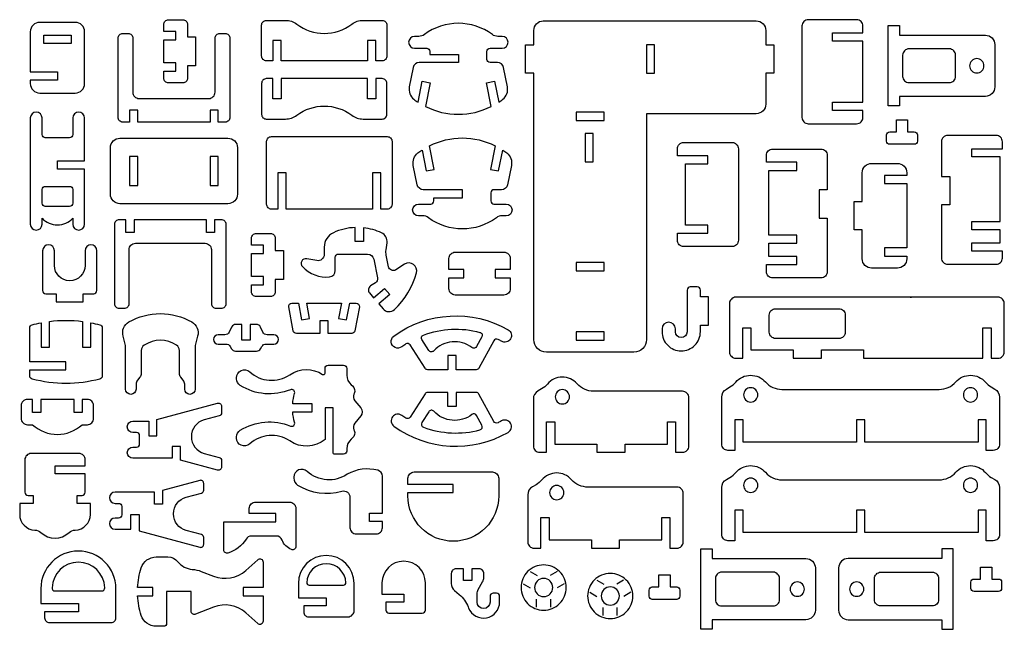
# Model space of a CAD drawing. Extents: x 414 to 1139, y -590 to 317.
# Tile 1 of 2: x 415 to 1137, y -590 to -143. Entities that reach past the tile are written whole.
import ezdxf

# ---------------------------------------------------------------- set-up
doc = ezdxf.new("R2010")
doc.units = 0
doc.header["$MEASUREMENT"] = 0
doc.layers.add('KONTUR', color=20, linetype='CONTINUOUS')

msp = doc.modelspace()

# ---------------------------------------------------------------- linework, layer by layer
at = {"layer": 'KONTUR'}
for points in [[(529.51, -174.69), (520.83, -174.69), (520.83, -157.77), (529.51, -157.77), (529.51, -151.77), (520.83, -151.77), (520.83, -146.58, -0.414214), (524.29, -143.12), (534.72, -143.12, -0.414214), (538.18, -146.58), (538.18, -155.54), (544.18, -155.54), (544.18, -176.91), (538.18, -176.91), (538.18, -185.87, -0.414214), (534.72, -189.33), (524.29, -189.33, -0.414214), (520.83, -185.87), (520.83, -180.69), (529.51, -180.69)], [(596.01, -143.52), (610.05, -143.52, -0.16263), (618.37, -146.3, 0.334097), (658.72, -146.3, -0.16263), (667.04, -143.52), (681.08, -143.52, -0.414214), (684.54, -146.98), (684.54, -169.69, -0.414214), (681.08, -173.15), (676.28, -173.15), (676.28, -158.33), (670.28, -158.33), (670.28, -173.15), (606.8, -173.15), (606.8, -158.33), (600.8, -158.33), (600.8, -173.15), (596.01, -173.15, -0.414214), (592.54, -169.69), (592.54, -146.98, -0.414214)], [(874.91, -377.67, -0.414214), (865.68, -386.9), (801.5, -386.9, -0.414214), (792.27, -377.67), (792.27, -182.32), (786.27, -182.32), (786.27, -161.58), (792.27, -161.58), (792.27, -150.85, -0.414214), (799.19, -143.93), (955.51, -143.93, -0.414214), (962.44, -150.85), (962.44, -161.58), (968.44, -161.58), (968.44, -182.32), (962.44, -182.32), (962.44, -205.05, -0.414214), (955.51, -211.98), (874.91, -211.98)], [(1027.68, -203.62), (1033.68, -203.62), (1033.68, -158.75), (1027.68, -158.75), (1011.33, -158.75), (1011.33, -152.75), (1033.68, -152.75), (1033.68, -147.65, 0.414214), (1029.07, -143.04), (993.59, -143.04, 0.414214), (988.98, -147.65), (988.98, -214.72, 0.414214), (993.59, -219.33), (1029.07, -219.33, 0.414214), (1033.68, -214.72), (1033.68, -209.62), (1011.33, -209.62), (1011.33, -203.62)], [(429.8, -196.8), (455.77, -196.8, 0.414214), (462.69, -189.88), (462.69, -151.91, 0.414214), (455.77, -144.99), (429.8, -144.99, 0.414214), (422.87, -151.91), (422.87, -181.35), (442.78, -181.35), (442.78, -187.35), (422.87, -187.35), (422.87, -189.88, 0.414214)], [(761.02, -206.69), (757.53, -189.39), (763.41, -188.2), (766.5, -203.51, 0.016944), (769.46, -201.4, 0.286808), (772.9, -192.24), (770.06, -178.16, 0.357001), (765.54, -174.46), (760.12, -174.46, -0.414214), (757.81, -172.15), (757.81, -166.22, -0.414214), (760.12, -163.91), (769.08, -163.91, 1), (769.08, -155.31), (765.96, -155.31, -0.161246), (761.83, -153.94, 0.331101), (711.97, -153.94, -0.161246), (707.84, -155.31), (704.72, -155.31, 1), (704.72, -163.91), (713.68, -163.91, -0.414214), (715.99, -166.22), (715.99, -168.46), (736.9, -168.46), (736.9, -174.46), (708.26, -174.46, 0.357001), (703.74, -178.16), (700.9, -192.24, 0.286808), (704.34, -201.4, 0.016944), (707.3, -203.51), (710.39, -188.2), (716.27, -189.39), (712.77, -206.69, 0.237707)], [(1123.56, -199.25), (1060.45, -199.25), (1060.45, -206.3), (1052.19, -206.3), (1052.19, -147.33), (1060.45, -147.33), (1060.45, -154.38), (1123.56, -154.38, -0.414214), (1130.48, -161.31), (1130.48, -192.33, -0.414214)], [(490.75, -218.15, -0.414214), (487.29, -214.69), (487.29, -156.63, -0.414214), (490.75, -153.17), (494.6, -153.17, -0.414214), (498.06, -156.63), (498.06, -196.19, 0.414214), (502.68, -200.8), (553.84, -200.8, 0.414214), (558.45, -196.19), (558.45, -156.63, -0.414214), (561.91, -153.17), (565.76, -153.17, -0.414214), (569.22, -156.63), (569.22, -214.69, -0.414214), (565.76, -218.15), (560.78, -218.15), (560.78, -209.48), (554.78, -209.48), (554.78, -218.15), (501.73, -218.15), (501.73, -209.48), (495.73, -209.48), (495.73, -218.15)], [(1101.66, -184.59), (1101.66, -169.04, 0.414214), (1097.04, -164.43), (1067.46, -164.43, 0.414214), (1062.85, -169.04), (1062.85, -184.59, 0.414214), (1067.46, -189.2), (1097.04, -189.2, 0.414214)], [(1117.24, -171.58, 0.414214), (1112, -176.82, 0.414214), (1117.24, -182.05, 0.414214), (1122.48, -176.82, 0.414214)], [(596.01, -215.9), (610.05, -215.9, 0.16263), (618.37, -213.12, -0.334097), (658.72, -213.12, 0.16263), (667.04, -215.9), (681.08, -215.9, 0.414214), (684.54, -212.44), (684.54, -189.74, 0.414214), (681.08, -186.27), (676.28, -186.27), (676.28, -201.09), (670.28, -201.09), (670.28, -186.27), (606.8, -186.27), (606.8, -201.09), (600.8, -201.09), (600.8, -186.27), (596.01, -186.27, 0.414214), (592.54, -189.74), (592.54, -212.44, 0.414214)], [(454.05, -215.1), (454.05, -227.3, -0.414214), (451.74, -229.6), (433.83, -229.6, -0.414214), (431.52, -227.3), (431.52, -215.1, 1), (422.87, -215.1), (422.87, -292.99, 1), (431.52, -292.99), (431.52, -288.67, 0.435619), (454.05, -288.67), (454.05, -292.99, 1), (462.69, -292.99), (462.69, -252.65), (442.78, -252.65), (442.78, -246.65), (462.69, -246.65), (462.69, -215.1, 1)], [(1053.43, -225.22), (1058.25, -225.22), (1058.25, -216.43), (1066.51, -216.43), (1066.51, -225.22), (1071.33, -225.22, -0.414214), (1073.64, -227.53), (1073.64, -232.1, -0.414214), (1071.33, -234.41), (1053.43, -234.41, -0.414214), (1051.12, -232.1), (1051.12, -227.53, -0.414214)], [(481.68, -236.83, -0.414214), (488.61, -229.91), (567.9, -229.91, -0.414214), (574.83, -236.83), (574.83, -271.04, -0.414214), (567.9, -277.97), (488.61, -277.97, -0.414214), (481.68, -271.04)], [(604.51, -255.34), (604.51, -281.93), (599.72, -281.93, -0.414214), (596.26, -278.47), (596.26, -232.21, -0.414214), (599.72, -228.75), (684.79, -228.75, -0.414214), (688.25, -232.21), (688.25, -278.47, -0.414214), (684.79, -281.93), (680, -281.93), (680, -255.34), (674, -255.34), (674, -281.93), (610.51, -281.93), (610.51, -255.34)], [(763.96, -235.49), (760.47, -252.79), (766.35, -253.98), (769.44, -238.67, -0.016944), (772.4, -240.78, -0.286808), (775.84, -249.94), (773, -264.02, -0.357001), (768.47, -267.72), (763.05, -267.72, 0.414214), (760.75, -270.03), (760.75, -275.96, 0.414214), (763.05, -278.27), (772.02, -278.27, -1), (772.02, -286.87), (768.9, -286.87, 0.161246), (764.77, -288.24, -0.331101), (714.91, -288.24, 0.161246), (710.78, -286.87), (707.66, -286.87, -1), (707.66, -278.27), (716.62, -278.27, 0.414214), (718.93, -275.96), (718.93, -273.72), (739.84, -273.72), (739.84, -267.72), (711.2, -267.72, -0.357001), (706.67, -264.02), (703.83, -249.94, -0.286808), (707.27, -240.78, -0.016944), (710.23, -238.67), (713.32, -253.98), (719.2, -252.79), (715.71, -235.49, -0.237707)], [(1113.71, -297.05), (1113.71, -291.05), (1134.36, -291.05), (1134.36, -243.64), (1124.07, -243.64), (1113.71, -243.64), (1113.71, -237.64), (1136.07, -237.64), (1136.07, -232.54, 0.414214), (1131.45, -227.93), (1095.98, -227.93, 0.414214), (1091.36, -232.54), (1091.36, -257.97), (1097.36, -257.97), (1097.36, -278.71), (1091.36, -278.71), (1091.36, -317.81, 0.414214), (1095.98, -322.42), (1131.45, -322.42, 0.414214), (1136.07, -317.81), (1136.07, -312.71), (1113.71, -312.71), (1113.71, -306.71), (1124.07, -306.71), (1134.36, -306.71), (1134.36, -297.05)], [(909.66, -293.68), (903.66, -293.68), (903.66, -248.82), (909.66, -248.82), (920.01, -248.82), (920.01, -242.82), (897.66, -242.82), (897.66, -237.72, -0.414214), (902.28, -233.1), (937.75, -233.1, -0.414214), (942.37, -237.72), (942.37, -304.78, -0.414214), (937.75, -309.4), (902.28, -309.4, -0.414214), (897.66, -304.78), (897.66, -299.68), (920.01, -299.68), (920.01, -293.68)], [(985.25, -307), (985.25, -301), (964.6, -301), (964.6, -253.59), (974.9, -253.59), (985.25, -253.59), (985.25, -247.59), (962.9, -247.59), (962.9, -242.49, -0.414214), (967.51, -237.88), (1002.99, -237.88, -0.414214), (1007.6, -242.49), (1007.6, -267.92), (1001.6, -267.92), (1001.6, -288.65), (1007.6, -288.65), (1007.6, -327.76, -0.414214), (1002.99, -332.37), (967.51, -332.37, -0.414214), (962.9, -327.76), (962.9, -322.66), (985.25, -322.66), (985.25, -316.66), (974.9, -316.66), (964.6, -316.66), (964.6, -307)], [(1033.18, -255.34, -0.414214), (1040.1, -248.42), (1058.96, -248.42, -0.414214), (1065.88, -255.34), (1065.88, -257.21), (1049.53, -257.21), (1049.53, -263.21), (1065.88, -263.21), (1065.88, -310.46), (1049.53, -310.46), (1049.53, -316.46), (1065.88, -316.46), (1065.88, -318.33, -0.414214), (1058.96, -325.26), (1040.1, -325.26, -0.414214), (1033.18, -318.33), (1033.18, -297.21), (1027.18, -297.21), (1027.18, -276.47), (1033.18, -276.47)], [(433.83, -279.91, -0.414214), (431.52, -277.61), (431.52, -267.55, -0.414214), (433.83, -265.24), (451.74, -265.24, -0.414214), (454.05, -267.55), (454.05, -277.61, -0.414214), (451.74, -279.91)], [(488.04, -289.69, 0.414214), (484.57, -293.15), (484.57, -351.21, 0.414214), (488.04, -354.68), (491.89, -354.68, 0.414214), (495.35, -351.21), (495.35, -311.66, -0.414214), (499.96, -307.04), (551.12, -307.04, -0.414214), (555.74, -311.66), (555.74, -351.21, 0.414214), (559.2, -354.68), (563.05, -354.68, 0.414214), (566.51, -351.21), (566.51, -293.15, 0.414214), (563.05, -289.69), (558.07, -289.69), (558.07, -299.05), (552.07, -299.05), (552.07, -289.69), (499.02, -289.69), (499.02, -299.05), (493.02, -299.05), (493.02, -289.69)], [(684.56, -306.57, 0.327736), (680.63, -299.38, 0.082502), (667.3, -295.66), (667.3, -305.78), (661.3, -305.78), (661.3, -295.44, 0.098873), (645.21, -299.25, 0.293434), (638.48, -309.74), (638.48, -315.19, -0.470319), (633, -319.72), (625.66, -318.33, 0.725517), (622.48, -324.09, 0.232505), (642.47, -331.66, 0.386628), (646.64, -327.06), (646.64, -317.24, -0.414214), (648.95, -314.93), (670.31, -314.93, -0.356602), (674.83, -318.62), (677.63, -332.39, -0.310333), (676.1, -336), (672.51, -338.29, 0.45464), (671.73, -343.45), (674.69, -346.93), (682.74, -340.1), (686.62, -344.67), (678.57, -351.51), (681.63, -355.11, 0.429009), (689.98, -355.58, 0.137809), (706.18, -328.74, 0.686905), (697.51, -322.34), (690.99, -326.5, -0.526329), (685.74, -324.27), (683.99, -315.67, -0.083534), (683.86, -311.85)], [(593.85, -331.41), (585.18, -331.41), (585.18, -314.49), (593.85, -314.49), (593.85, -308.49), (585.18, -308.49), (585.18, -303.31, -0.414214), (588.64, -299.84), (599.07, -299.84, -0.414214), (602.53, -303.31), (602.53, -312.26), (608.53, -312.26), (608.53, -333.64), (602.53, -333.64), (602.53, -342.6, -0.414214), (599.07, -346.06), (588.64, -346.06, -0.414214), (585.18, -342.6), (585.18, -337.41), (593.85, -337.41)], [(440.54, -323.21), (440.54, -312.46, 1), (431.89, -312.46), (431.89, -341.7, 0.414214), (434.2, -344.01), (441.85, -344.01), (441.85, -350.01), (461.76, -350.01), (461.76, -344.01), (469.4, -344.01, 0.414214), (471.71, -341.7), (471.71, -312.46, 1), (463.07, -312.46), (463.07, -323.21, -1)], [(770.34, -344.94), (734.56, -344.94, -0.414214), (729.95, -340.32), (729.95, -332.24), (740.96, -332.24), (740.96, -326.24), (729.95, -326.24), (729.95, -318.15, -0.414214), (734.56, -313.54), (770.34, -313.54, -0.414214), (774.95, -318.15), (774.95, -326.24), (763.94, -326.24), (763.94, -332.24), (774.95, -332.24), (774.95, -340.32, -0.414214)], [(896.1, -369.78, 1), (886.34, -369.78), (886.34, -371.88, 0.414214), (900.41, -385.94, 0.414214), (914.48, -371.88), (914.48, -366.99), (920.48, -366.99), (920.48, -346.25), (914.48, -346.25), (914.48, -341.36, 0.414214), (912.17, -339.05), (907.03, -339.05, 0.414214), (904.72, -341.36), (904.72, -371.88, -1), (896.1, -371.88)], [(982.51, -385.26), (982.51, -391.26), (1003.24, -391.26), (1003.24, -385.26), (1034.2, -385.26), (1034.2, -391.26), (1092.44, -391.26), (1121.72, -391.26), (1121.72, -368.9), (1127.72, -368.9), (1127.72, -391.26), (1132.82, -391.26, 0.414214), (1137.44, -386.64), (1137.44, -351.17, 0.414214), (1132.82, -346.55), (940.45, -346.55, 0.414214), (935.84, -351.17), (935.84, -386.64, 0.414214), (940.45, -391.26), (945.55, -391.26), (945.55, -368.9), (951.55, -368.9), (951.55, -385.26)], [(660.99, -371.19, -0.361445), (658.72, -373.08), (641.38, -373.08), (641.38, -363.94), (635.38, -363.94), (635.38, -373.08), (618.04, -373.08, -0.361445), (615.77, -371.19), (612.5, -353.6, -0.469028), (614.77, -350.87), (619.54, -350.87), (621.84, -363.25), (627.74, -362.16), (625.64, -350.87), (651.12, -350.87), (649.02, -362.16), (654.92, -363.25), (657.22, -350.87), (661.99, -350.87, -0.469028), (664.26, -353.6)], [(495.24, -364.71, -0.267035), (541.32, -364.71, -0.33993), (545.63, -375.1), (543.81, -381.89), (543.81, -413.94, -1), (536.12, -413.94), (536.12, -410.35, 0.173888), (535.06, -407.42), (533.29, -405.27, -0.173888), (532.24, -402.34), (532.24, -385.54, 0.254451), (530.13, -381.67, 0.295226), (506.42, -381.67, 0.254451), (504.31, -385.54), (504.31, -402.34, -0.173888), (503.26, -405.27), (501.49, -407.42, 0.173888), (500.44, -410.35), (500.44, -413.94, -1), (492.74, -413.94), (492.74, -381.89), (490.92, -375.1, -0.33993)], [(689.6, -375.07, -0.296281), (773.37, -370.44, -1), (768.53, -378.87, 0.010719), (766, -377.49, 0.409028), (762.91, -378.44), (752.04, -398.55, -0.275451), (750.01, -399.76), (735.21, -399.76), (735.21, -389.34), (729.21, -389.34), (729.21, -399.76), (714.42, -399.76, -0.256138), (712.47, -398.69), (701.53, -381.55, 0.41701), (698.33, -380.86, 0.01351), (695.34, -382.92, -1)], [(1016.13, -376.81), (969.62, -376.81, -0.414214), (965, -372.2), (965, -359.61, -0.414214), (969.62, -354.99), (1016.13, -354.99, -0.414214), (1020.74, -359.61), (1020.74, -372.2, -0.414214)], [(422.43, -371.22), (422.43, -369.01, -0.339868), (424.15, -366.78, -0.017741), (430.83, -365.25), (430.83, -383.31), (436.83, -383.31), (436.83, -364.3, -0.063321), (461.21, -364.3), (461.21, -383.31), (467.21, -383.31), (467.21, -365.25, -0.017741), (473.89, -366.78, -0.339868), (475.6, -369.01), (475.6, -404.33, -0.339868), (473.89, -406.56, -0.130898), (424.15, -406.56, -0.339868), (422.43, -404.33), (422.43, -399.91), (449.02, -399.91), (449.02, -393.91), (422.43, -393.91)], [(569.48, -382.62), (570.45, -384.3, 0.267949), (573.44, -386.03), (588.82, -386.03, 0.267949), (591.82, -384.3), (592.78, -382.62, -0.267949), (595.78, -380.89), (601.55, -380.89, 1), (601.55, -374.13), (596.59, -374.13, -0.288239), (593.47, -372.16), (591.69, -368.45, 0.288239), (588.57, -366.49), (584.13, -366.49), (584.13, -378.06), (578.13, -378.06), (578.13, -366.49), (573.69, -366.49, 0.288239), (570.57, -368.45), (568.79, -372.16, -0.288239), (565.67, -374.13), (560.71, -374.13, 1), (560.71, -380.89), (566.48, -380.89, -0.267949)], [(752.75, -372.32, -0.483161), (754.17, -375.64), (750.31, -382.78, -0.46149), (746.88, -383.51, 0.387543), (718.84, -385.9, -0.491578), (715.2, -385.58), (710.17, -377.68, -0.476222), (711.3, -374.28, -0.158028)], [(655.03, -457.65), (655.03, -459.38, -0.414214), (652.72, -461.69), (646.24, -461.69, -0.414214), (645.08, -460.54), (645.08, -427.72), (639.08, -427.72), (639.08, -450.98, -0.33145), (613.28, -451.98, 0.343881), (583.81, -454.14, -0.650317), (574.17, -449.86), (574.17, -449.02, -0.258498), (576.88, -444.13, -0.242557), (613.68, -441.07, 0.631373), (616.78, -438.28, -0.05204), (615.36, -430.72), (629.69, -430.72), (629.69, -424.72), (615.36, -424.72, -0.05204), (616.78, -417.15, 0.631373), (613.68, -414.36, -0.242557), (576.88, -411.3, -0.258498), (574.17, -406.41), (574.17, -405.57, -0.650317), (583.81, -401.29, 0.343881), (613.28, -403.45, -0.303388), (637.3, -403.16, 0.595263), (639.08, -402.19), (639.08, -398.8, -0.414214), (641.39, -396.49), (652.72, -396.49, -0.414214), (655.03, -398.8), (655.03, -403.78, 0.222745), (658.35, -410.87), (659.27, -411.64, -0.341843), (660.49, -417.16), (660.31, -417.54, 0.29127), (660.93, -422.46), (665.34, -427.77, -0.360967), (665.34, -433.66), (660.93, -438.97, 0.29127), (660.31, -443.89), (660.49, -444.28, -0.341843), (659.27, -449.79), (658.35, -450.56, 0.222745)], [(934.71, -458.89, -0.414214), (930.09, -454.27), (930.09, -419.89, -0.267949), (933.55, -413.89), (936.17, -412.38, 0.085844), (940.4, -408.86, -0.457549), (962.2, -408.68, 0.215842), (974.34, -414.18), (1089.67, -414.18, 0.215842), (1101.81, -408.68, -0.457549), (1123.61, -408.86, 0.085844), (1127.84, -412.38), (1130.45, -413.89, -0.267949), (1133.92, -419.89), (1133.92, -454.27, -0.414214), (1129.3, -458.89), (1124.2, -458.89), (1124.2, -436.53), (1118.2, -436.53), (1118.2, -452.89), (1035, -452.89), (1035, -436.53), (1029, -436.53), (1029, -452.89), (945.81, -452.89), (945.81, -436.53), (939.81, -436.53), (939.81, -458.89)], [(838.58, -454.25), (838.58, -460.25), (859.32, -460.25), (859.32, -454.25), (890.27, -454.25), (890.27, -437.9), (896.27, -437.9), (896.27, -460.25), (901.38, -460.25, 0.414214), (905.99, -455.64), (905.99, -420.16, 0.414214), (901.38, -415.55), (836.16, -415.55, -0.215842), (824.02, -410.05, 0.457549), (802.22, -410.23, -0.085844), (797.99, -413.75), (795.37, -415.26, 0.267949), (791.91, -421.26), (791.91, -455.64, 0.414214), (796.53, -460.25), (801.63, -460.25), (801.63, -437.9), (807.63, -437.9), (807.63, -454.25)], [(689.6, -441.04, 0.296281), (773.37, -445.67, 1), (768.53, -437.24, -0.010719), (766, -438.62, -0.409028), (762.91, -437.67), (752.04, -417.56, 0.275451), (750.01, -416.35), (735.21, -416.35), (735.21, -426.77), (729.21, -426.77), (729.21, -416.35), (714.42, -416.35, 0.256138), (712.47, -417.42), (701.53, -434.56, -0.41701), (698.33, -435.25, -0.01351), (695.34, -433.19, 1)], [(813.19, -414.32, 0.414214), (807.95, -419.56, 0.414214), (813.19, -424.8, 0.414214), (818.43, -419.56, 0.414214)], [(951.37, -412.95, 0.414214), (946.14, -418.19, 0.414214), (951.37, -423.43, 0.414214), (956.61, -418.19, 0.414214)], [(1112.64, -412.95, 0.414214), (1107.4, -418.19, 0.414214), (1112.64, -423.43, 0.414214), (1117.87, -418.19, 0.414214)], [(420.78, -440.05), (424.56, -440.05, 0.389467), (460.94, -440.05), (464.72, -440.05, 0.414214), (469.34, -435.43), (469.34, -426.16, 0.414214), (464.72, -421.54), (460.94, -421.54), (460.94, -431.03), (454.94, -431.03), (454.94, -421.54), (430.56, -421.54), (430.56, -431.03), (424.56, -431.03), (424.56, -421.54), (420.78, -421.54, 0.414214), (416.17, -426.16), (416.17, -435.43, 0.414214)], [(509.77, -437.5), (509.77, -448.28), (515.77, -448.28), (515.77, -436.21), (560.3, -424.28, -0.493145), (563.2, -426.51), (563.2, -431.33, -0.339454), (561.49, -433.56), (550.41, -436.53, 0.767327), (550.41, -461.05), (561.49, -464.02, -0.339454), (563.2, -466.24), (563.2, -471.06, -0.493145), (560.3, -473.29), (533, -465.97), (533, -455.92), (527, -455.92), (527, -464.69), (498.15, -464.69, -1), (498.15, -456.46), (500.75, -456.46, 0.414214), (503.05, -454.15), (503.05, -448.03, 0.414214), (500.75, -445.73), (498.15, -445.73, -1), (498.15, -437.5)], [(752.75, -443.79, 0.483161), (754.17, -440.47), (750.31, -433.33, 0.46149), (746.88, -432.6, -0.387543), (718.84, -430.21, 0.491578), (715.2, -430.53), (710.17, -438.43, 0.476222), (711.3, -441.83, 0.158028)], [(430.67, -519.17, 0.390295), (451.36, -519.17, -0.179271), (455.81, -517.35, 0.404093), (466.95, -505.82), (466.95, -497.87), (457.16, -497.87), (457.16, -491.87), (460.85, -491.87, 0.414214), (463.16, -489.56), (463.16, -476.13), (441.01, -476.13), (441.01, -470.13), (463.16, -470.13), (463.16, -465.8, 0.414214), (458.54, -461.19), (423.49, -461.19, 0.414214), (418.87, -465.8), (418.87, -489.56, 0.414214), (421.18, -491.87), (424.87, -491.87), (424.87, -497.87), (415.08, -497.87), (415.08, -505.82, 0.404093), (426.22, -517.35, -0.179271)], [(676.6, -520.19, 0.414214), (681.21, -515.57), (681.21, -510.97), (671.82, -510.97), (671.82, -504.97), (681.21, -504.97), (681.21, -477.91, 0.342082), (677.75, -473.44, 0.194861), (655.41, -476.42, -0.343881), (625.94, -474.26, 0.650317), (616.3, -478.54), (616.3, -479.38, 0.258498), (619.01, -484.27, 0.212615), (651.48, -488.84, -0.498511), (657.37, -493.28), (657.37, -515.57, 0.414214), (661.98, -520.19)], [(733.21, -489.84), (733.21, -483.84), (699.92, -483.84), (699.92, -479.34, -0.414214), (704.53, -474.72), (761.88, -474.72, -0.414214), (766.5, -479.34), (766.5, -492.23, -1), (699.92, -492.23), (699.92, -489.84)], [(834.47, -524.57), (834.47, -530.57), (855.2, -530.57), (855.2, -524.57), (886.16, -524.57), (886.16, -508.21), (892.16, -508.21), (892.16, -530.57), (897.26, -530.57, 0.414214), (901.87, -525.95), (901.87, -490.48, 0.414214), (897.26, -485.86), (832.04, -485.86, -0.215842), (819.9, -480.36, 0.457549), (798.1, -480.54, -0.085844), (793.87, -484.06), (791.26, -485.57, 0.267949), (787.79, -491.57), (787.79, -525.95, 0.414214), (792.41, -530.57), (797.51, -530.57), (797.51, -508.21), (803.51, -508.21), (803.51, -524.57)], [(934.71, -525.18, -0.414214), (930.09, -520.56), (930.09, -486.18, -0.267949), (933.55, -480.18), (936.17, -478.67, 0.085844), (940.4, -475.15, -0.457549), (962.2, -474.97, 0.215842), (974.34, -480.47), (1089.67, -480.47, 0.215842), (1101.81, -474.97, -0.457549), (1123.61, -475.15, 0.085844), (1127.84, -478.67), (1130.45, -480.18, -0.267949), (1133.92, -486.18), (1133.92, -520.56, -0.414214), (1129.3, -525.18), (1124.2, -525.18), (1124.2, -502.82), (1118.2, -502.82), (1118.2, -519.18), (1035, -519.18), (1035, -502.82), (1029, -502.82), (1029, -519.18), (945.81, -519.18), (945.81, -502.82), (939.81, -502.82), (939.81, -525.18)], [(496.69, -516.71), (496.69, -505.92), (502.69, -505.92), (502.69, -517.99), (547.21, -529.92, 0.493145), (550.11, -527.69), (550.11, -522.88, 0.339454), (548.4, -520.65), (537.32, -517.68, -0.767327), (537.32, -493.16), (548.4, -490.19, 0.339454), (550.11, -487.96), (550.11, -483.15, 0.493145), (547.21, -480.92), (519.91, -488.23), (519.91, -498.28), (513.91, -498.28), (513.91, -489.51), (485.06, -489.51, 1), (485.06, -497.74), (487.66, -497.74, -0.414214), (489.97, -500.05), (489.97, -506.17, -0.414214), (487.66, -508.48), (485.06, -508.48, 1), (485.06, -516.71)], [(951.37, -479.24, 0.414214), (946.14, -484.48, 0.414214), (951.37, -489.72, 0.414214), (956.61, -484.48, 0.414214)], [(1112.64, -479.24, 0.414214), (1107.4, -484.48, 0.414214), (1112.64, -489.72, 0.414214), (1117.87, -484.48, 0.414214)], [(809.07, -484.63, 0.414214), (803.84, -489.87, 0.414214), (809.07, -495.11, 0.414214), (814.31, -489.87, 0.414214)], [(617.64, -529.41, -0.523785), (614.52, -531.57, -0.215477), (607.58, -524.65, 0.311559), (603.27, -521.68), (585.08, -521.68, 0.26463), (581.11, -523.93, -0.192172), (567.79, -534.16, -0.49737), (564.86, -531.94), (564.86, -511.25), (603.11, -511.25), (603.11, -505.25), (583.55, -505.25), (583.55, -501.37, -0.414214), (588.17, -496.75), (613.02, -496.75, -0.414214), (617.64, -501.37)], [(433.38, -581.75, 0.414214), (436.85, -585.21), (482.21, -585.21, 0.414214), (485.67, -581.75), (485.67, -560.22, 1), (430.61, -560.22), (430.61, -571.18), (458.14, -571.18), (458.14, -577.18), (433.38, -577.18)], [(991.89, -583.04), (923.08, -583.04), (923.08, -590.09), (914.83, -590.09), (914.83, -531.13), (923.08, -531.13), (923.08, -538.18), (991.89, -538.18, -0.414214), (998.81, -545.1), (998.81, -576.12, -0.414214)], [(1022.82, -583.04), (1091.63, -583.04), (1091.63, -590.09), (1099.89, -590.09), (1099.89, -531.13), (1091.63, -531.13), (1091.63, -538.18), (1022.82, -538.18, 0.414214), (1015.9, -545.1), (1015.9, -576.12, 0.414214)], [(438.81, -559.6, 0.4236), (441.11, -561.98), (475.16, -561.98, 0.4236), (477.47, -559.6, 0.968558)], [(593.66, -559.48), (579.13, -559.48), (579.13, -565.48), (593.66, -565.48), (593.66, -584.19, -0.647905), (589.81, -585.91), (581.06, -578.1, 0.282198), (557.32, -573.81), (544.02, -578.99, -0.527677), (540.88, -576.84), (540.88, -562.48), (522.88, -562.48), (522.88, -585.6, -0.414214), (520.57, -587.91), (515.24, -587.91, -0.324633), (504.27, -579.95, -0.065576), (501.58, -565.48), (512.64, -565.48), (512.64, -559.48), (501.58, -559.48, -0.065576), (504.27, -545.01, -0.324633), (515.24, -537.05), (523.84, -537.05, -0.228179), (531.06, -540.53, 0.208491), (541.67, -546.14, -0.074187), (548.32, -547.65), (557.32, -551.15, 0.282198), (581.06, -546.86), (589.81, -539.05, -0.647905), (593.66, -540.77)], [(619.54, -566.9), (640, -566.9), (640, -572.9), (623.43, -572.9), (623.43, -577.46, 0.414214), (626.89, -580.92), (655.84, -580.92, 0.414214), (660.46, -576.31), (660.46, -556.39, 1), (619.54, -556.39)], [(680.87, -564.29), (696.8, -564.29), (696.8, -570.29), (683.7, -570.29), (683.7, -576, 0.414214), (686.01, -578.31), (710.41, -578.31, 0.414214), (712.72, -576), (712.72, -556.11, 1), (680.87, -556.11)], [(625.63, -555.93, 0.4236), (627.35, -557.7), (652.65, -557.7, 0.4236), (654.36, -555.93, 0.968558)], [(744.12, -573.65), (744.46, -574.5, 0.825341), (767.17, -570.11), (767.17, -565.97, 0.414214), (764.86, -563.67), (762.47, -563.67, 0.414214), (760.16, -565.97), (760.16, -570.11, -1), (750.61, -570.11), (750.61, -564.28, -0.131652), (751.54, -560.82), (754.71, -555.32, 0.131652), (755.64, -551.86), (755.64, -549.26, 0.414214), (752.18, -545.8), (746.67, -545.8), (746.67, -554.24), (740.67, -554.24), (740.67, -545.8), (735.17, -545.8, 0.414214), (731.7, -549.26), (731.7, -556.42, 0.220517), (734.15, -561.7), (737.61, -564.63, -0.122252)], [(799.48, -542.87, 0.414214), (782.89, -559.45, 0.414214), (799.48, -576.04, 0.414214), (816.07, -559.45, 0.414214)], [(972.5, -568.38), (972.5, -552.84, 0.414214), (967.88, -548.22), (930.09, -548.22, 0.414214), (925.48, -552.84), (925.48, -568.38, 0.414214), (930.09, -573), (967.88, -573, 0.414214)], [(1042.22, -568.38), (1042.22, -552.84, -0.414214), (1046.83, -548.22), (1084.62, -548.22, -0.414214), (1089.23, -552.84), (1089.23, -568.38, -0.414214), (1084.62, -573), (1046.83, -573, -0.414214)], [(1115.25, -553.21), (1120.08, -553.21), (1120.08, -544.42), (1128.33, -544.42), (1128.33, -553.21), (1133.16, -553.21, -0.414214), (1135.47, -555.51), (1135.47, -560.09, -0.414214), (1133.16, -562.4), (1115.25, -562.4, -0.414214), (1112.94, -560.09), (1112.94, -555.51, -0.414214)], [(799.48, -552.78, 0.414214), (792.8, -559.45, 0.414214), (799.48, -566.13, 0.414214), (806.16, -559.45, 0.414214)], [(848.34, -549.08, 0.414214), (831.76, -565.67, 0.414214), (848.34, -582.26, 0.414214), (864.93, -565.67, 0.414214)], [(879.17, -558.99), (884, -558.99), (884, -550.21), (892.25, -550.21), (892.25, -558.99), (897.08, -558.99, -0.414214), (899.39, -561.3), (899.39, -565.88, -0.414214), (897.08, -568.18), (879.17, -568.18, -0.414214), (876.86, -565.88), (876.86, -561.3, -0.414214)], [(985.57, -555.37, 0.414214), (980.34, -560.61, 0.414214), (985.57, -565.85, 0.414214), (990.81, -560.61, 0.414214)], [(1029.14, -555.37, 0.414214), (1023.9, -560.61, 0.414214), (1029.14, -565.85, 0.414214), (1034.37, -560.61, 0.414214)], [(848.34, -558.99, 0.414214), (841.67, -565.67, 0.414214), (848.34, -572.34, 0.414214), (855.02, -565.67, 0.414214)]]:
    msp.add_lwpolyline(points, format="xyb", close=True, dxfattribs=at)
for points in [[(432.83, -154.44), (452.74, -154.44), (452.74, -160.44), (432.83, -160.44)], [(874.91, -161.58), (874.91, -182.32), (880.91, -182.32), (880.91, -161.58)], [(823.22, -216.84), (843.96, -216.84), (843.96, -210.84), (823.22, -210.84)], [(829.85, -226.55), (829.85, -247.28), (835.85, -247.28), (835.85, -226.55)], [(501.73, -243.25), (495.73, -243.25), (495.73, -264.63), (501.73, -264.63)], [(560.78, -243.25), (554.78, -243.25), (554.78, -264.63), (560.78, -264.63)], [(823.22, -327.12), (843.96, -327.12), (843.96, -321.12), (823.22, -321.12)], [(823.22, -377.99), (843.96, -377.99), (843.96, -371.99), (823.22, -371.99)]]:
    msp.add_lwpolyline(points, close=True, dxfattribs=at)
for points in [[(1068.32, -346.52, 0.014798), (1069.28, -346.55)], [(532.24, -385.54, 0.254451), (530.13, -381.67)]]:
    msp.add_lwpolyline(points, format="xyb", dxfattribs=at)
for points in [[(789.66, -547.81), (794.77, -550.76)], [(809.3, -547.81), (804.19, -550.76)], [(838.52, -554.02), (843.63, -556.97)], [(858.17, -554.02), (853.05, -556.97)], [(784.48, -556.77), (789.6, -559.72)], [(814.48, -556.77), (809.36, -559.72)], [(833.35, -562.98), (838.46, -565.94)], [(863.34, -562.98), (858.23, -565.94)], [(794.31, -573.78), (794.31, -567.88)], [(804.65, -573.78), (804.65, -567.88)], [(843.17, -580), (843.17, -574.09)], [(853.52, -580), (853.52, -574.09)]]:
    msp.add_lwpolyline(points, dxfattribs=at)

doc.saveas('drawing.dxf')
